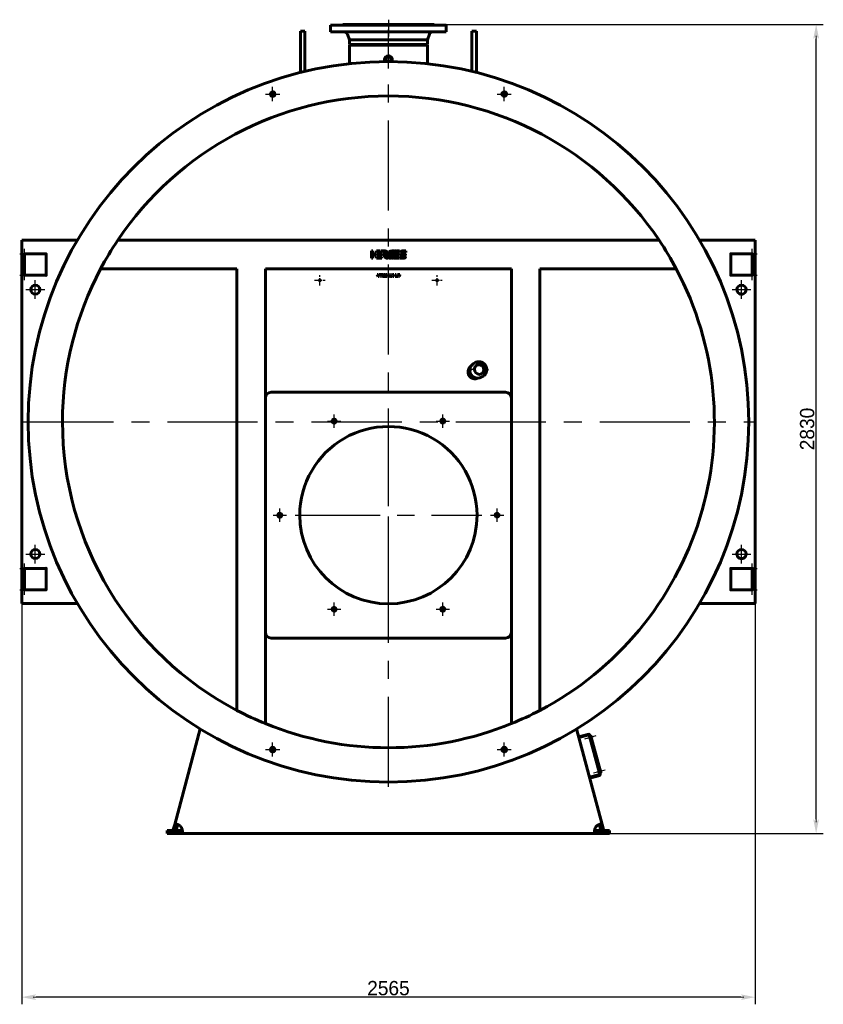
# Model space of a CAD drawing. Header units: millimetres. Extents: x 0 to 5540, y -201 to 841.
# Tile 4 of 6: x 2906 to 3187, y -201 to 143. Entities that reach past the tile are written whole.
import ezdxf

# ---------------------------------------------------------------- set-up
doc = ezdxf.new("R2010")
doc.units = ezdxf.units.MM
for name, pattern in [('CENTER_per1_scale0.019685', [1, 0.625, -0.125, 0.125, -0.125]), ('CENTER_per1_scale0.029528', [1.5, 0.9375, -0.1875, 0.1875, -0.1875]), ('CENTER_per1_scale0.059055', [3, 1.875, -0.375, 0.375, -0.375]), ('CENTER_per1_scale0.163386', [8.3, 5.1875, -1.0375, 1.0375, -1.0375]), ('CENTER_per1_scale0.272441', [13.84, 8.65, -1.73, 1.73, -1.73]), ('CENTER_per1_scale0.314961', [16, 10, -2, 2, -2]), ('CENTER_per1_scale0.452756', [23, 14.375, -2.875, 2.875, -2.875]), ('CENTER_per1_scale0.629921', [32, 20, -4, 4, -4]), ('CENTER_per32_scale0.992126', [50.4, 31.5, -6.3, 6.3, -6.3]), ('CENTER_per3_scale0.677632', [34.423709, 21.514818, -4.302964, 4.302964, -4.302964]), ('CENTER_perd_scale0.938825', [47.692308, 29.807692, -5.961538, 5.961538, -5.961538])]:
    doc.linetypes.add(name, pattern=pattern)
doc.styles.add('TextStyle_1', font='T-FLEX Type A.TTF', dxfattribs={"height": 5})
doc.dimstyles.new('DIM_ST_1', dxfattribs={"dimtxt": 5, "dimasz": 5, "dimexe": 2.5, "dimexo": 0, "dimtad": 1, "dimlfac": 10, "dimrnd": 0.01, "dimdsep": 46, "dimtxsty": 'TextStyle_1', "dimblk": 'Arrow_3_C7_Status', "dimcen": 0.09, "dimclrd": 7, "dimclre": 7, "dimclrt": 7, "dimazin": 0, "dimtfac": 1, "dimtdec": 0, "dimtmove": 0, "dimatfit": 0, "dimldrblk": 'NONE', "dimfxl": 1, "dimtvp": 1, "dimtolj": 1, "dimarcsym": 0})

# ---------------------------------------------------------------- blocks, each defined once
blk = doc.blocks.new('Arrow_3_C7_Status')
at = {"color": 7, "linetype": 'Continuous', "lineweight": 0}
blk.add_line((-1, 0), (-0.8, 0), dxfattribs=at)
at = {"color": 7}
blk.add_solid([(-1, -0.2), (0, 0), (-0.8, 0), (-1, 0.2)], dxfattribs=at)
blk = doc.blocks.new('*D9')
at = {"color": 7, "lineweight": -2}
for p, q in [((-128.25, -58.6), (-128.25, -201.25)), ((128.25, -58.6), (128.25, -201.25)), ((123.25, -198.75), (-123.25, -198.75))]:
    blk.add_line(p, q, dxfattribs=at)
at = {"layer": 'Defpoints', "color": 0}
for p in [(-128.25, -58.6), (128.25, -58.6), (-128.25, -198.75)]:
    blk.add_point(p, dxfattribs=at)
at = {"color": 7, "lineweight": -2, "xscale": 5, "yscale": 5, "zscale": 5}
for p, rotation in [((-128.25, -198.75), 180), ((128.25, -198.75), 360)]:
    blk.add_blockref('Arrow_3_C7_Status', p, dxfattribs=dict(at, rotation=rotation))
at = {"color": 7, "insert": (0, -195.62), "char_height": 5, "attachment_point": 5, "style": 'TextStyle_1'}
blk.add_mtext('\\A1;2565{\\H0.5x;\\S^ ;}', dxfattribs=at)
blk = doc.blocks.new('_None')
blk = doc.blocks.new('*D10')
at = {"color": 7, "lineweight": -2}
for p, q in [((15.45, 141.5), (152.1, 141.5)), ((149.6, -136.5), (149.6, 136.5)), ((72.33, -141.5), (152.1, -141.5))]:
    blk.add_line(p, q, dxfattribs=at)
at = {"layer": 'Defpoints', "color": 0}
for p in [(15.45, 141.5), (149.6, 141.5), (72.33, -141.5)]:
    blk.add_point(p, dxfattribs=at)
at = {"color": 7, "lineweight": -2, "xscale": 5, "yscale": 5, "zscale": 5}
for p, rotation in [((149.6, 141.5), 90), ((149.6, -141.5), 270)]:
    blk.add_blockref('Arrow_3_C7_Status', p, dxfattribs=dict(at, rotation=rotation))
at = {"color": 7, "insert": (146.47, 0), "char_height": 5, "attachment_point": 5, "rotation": 90, "style": 'TextStyle_1'}
blk.add_mtext('\\A1;2830{\\H0.5x;\\S^ ;}', dxfattribs=at)
blk = doc.blocks.new('Проекция_2')
at = {"color": 7, "linetype": 'Continuous', "lineweight": 60}
for p, q in [((-16, 141.5), (0, 141.5)), ((-16, 141.5), (-16, 141.35)), ((0, 141.5), (15.4548, 141.5)), ((15.4548, 141.5), (16, 141.5)), ((16, 141.35), (16, 141.5)), ((-30.8, 133.5575), (-30.8, 139.1969)), ((-29.2, 139.1969), (-30.8, 139.1969)), ((-29.2, 133.5575), (-29.2, 139.1969)), ((0, 141.2), (-20.25, 141.2)), ((-20.25, 141.2), (-20.25, 138.9)), ((0, 138.9), (-20.25, 138.9)), ((-14.3237, 138.0856), (-13.65, 136.1)), ((19.56, 141.2), (0, 141.2)), ((19.56, 138.9), (0, 138.9)), ((13.65, 136.1), (14.3237, 138.0856)), ((20.25, 141.2), (19.56, 141.2)), ((20.25, 138.9), (19.56, 138.9)), ((20.25, 138.9), (20.25, 141.2)), ((29.2, 133.5575), (29.2, 139.1969)), ((30.8, 139.1969), (29.2, 139.1969)), ((30.8, 133.5575), (30.8, 139.1969)), ((-13.65, 136.1), (-13.65, 134.5)), ((-13.65, 136.1), (0, 136.1)), ((-13.65, 134.5), (0, 134.5)), ((-5.715, 134.5), (-5.715, 134.2)), ((0, 136.1), (13.1849, 136.1)), ((0, 134.5), (13.1849, 134.5)), ((5.715, 134.2), (5.715, 134.5)), ((13.1849, 136.1), (13.65, 136.1)), ((13.1849, 134.5), (13.65, 134.5)), ((13.65, 134.5), (13.65, 136.1)), ((-30.8, 133.5575), (-30.8, 124.6776)), ((-29.2, 133.5575), (-29.2, 125.0698)), ((13.65, 134.2), (-13.65, 134.2)), ((-13.65, 127.7584), (-13.65, 134.2)), ((13.65, 127.7585), (13.65, 134.2)), ((29.2, 133.5575), (29.2, 125.0698)), ((30.8, 133.5575), (30.8, 124.6776)), ((-1.345, 129.3645), (-1.345, 128.4928)), ((1.345, 128.4928), (1.345, 129.3645)), ((-128.25, 66), (-108.829, 66)), ((-128.25, 66), (-128.25, 63.6)), ((94.6771, 66), (-94.6771, 66)), ((108.829, 66), (128.25, 66)), ((128.25, 63.6), (128.25, 66)), ((-128.25, 63.6), (-128.25, -58.6)), ((-95.471, 64.8), (-95.4856, 64.8)), ((-95.471, 64.8223), (-95.471, 64.8)), ((-5.9456, 62.2715), (-5.4449, 62.2698)), ((-5.9456, 59.7712), (-5.9456, 62.2715)), ((-5.4449, 62.2698), (-5.4449, 61.2717)), ((-4.1469, 61.7719), (-4.1469, 62.2712)), ((-4.1469, 62.2712), (-2.8357, 62.2712)), ((-2.8357, 62.2712), (-2.4203, 61.7805)), ((-2.4849, 62.2712), (-1.2264, 62.2712)), ((-2.0726, 61.7841), (-2.4849, 62.2712)), ((1.2615, 62.2669), (1.8248, 62.2669)), ((2.9798, 62.2668), (3.9268, 62.2668)), ((3.9268, 62.2668), (3.9268, 61.7661)), ((4.7941, 62.2662), (6.0544, 62.2662)), ((6.0544, 62.2662), (6.0544, 61.7661)), ((95.471, 64.8223), (95.471, 64.8)), ((95.471, 64.8), (95.4856, 64.8)), ((128.25, -58.6), (128.25, 63.6)), ((-127.25, 61.25), (-119.75, 61.25)), ((-127.25, 53.75), (-127.25, 61.25)), ((-119.75, 61.25), (-119.75, 53.75)), ((-5.4449, 59.7712), (-5.9456, 59.7712)), ((-5.4449, 61.2717), (-4.4572, 61.2717)), ((-4.4572, 60.7717), (-5.4449, 60.7717)), ((-5.4449, 60.7717), (-5.4449, 59.7712)), ((-4.4572, 61.2717), (-4.4572, 60.7717)), ((-2.4203, 61.7805), (-4.1469, 61.7719)), ((-4.1469, 61.271), (-2.2624, 61.271)), ((-4.1469, 60.7717), (-4.1469, 61.271)), ((-2.2637, 60.7717), (-4.1469, 60.7717)), ((-4.1469, 59.7715), (-4.1469, 60.2708)), ((-4.1469, 60.2708), (-2.2624, 60.2708)), ((-2.2637, 59.7715), (-4.1469, 59.7715)), ((-2.2624, 61.271), (-2.2637, 60.7717)), ((-2.2624, 60.2708), (-2.2637, 59.7715)), ((-1.1296, 61.7841), (-2.0726, 61.7841)), ((-1.1296, 61.7836), (-1.1296, 61.7841)), ((-0.6946, 60.6161), (-1.0299, 61.0122)), ((3.9255, 59.7675), (2.0423, 59.7675)), ((2.2149, 60.2682), (3.9268, 60.2682)), ((2.4051, 60.763), (2.5942, 61.2637)), ((3.9255, 60.763), (2.4051, 60.763)), ((2.5942, 61.2637), (3.9268, 61.2637)), ((3.9268, 61.7661), (2.7844, 61.7661)), ((3.9268, 61.2637), (3.9255, 60.763)), ((3.9268, 60.2682), (3.9255, 59.7675)), ((4.1616, 59.7675), (4.1616, 60.2682)), ((4.1616, 60.2682), (6.0326, 60.2682)), ((5.4219, 59.7675), (4.1616, 59.7675)), ((4.1824, 61.271), (4.8402, 61.271)), ((6.0544, 61.7661), (4.1835, 61.7661)), ((5.3591, 60.7635), (4.7941, 60.7635)), ((4.8402, 61.271), (4.8569, 61.2701)), ((4.8569, 61.2701), (5.4219, 61.2701)), ((5.3698, 60.7629), (5.3591, 60.7635)), ((6.0336, 60.7629), (5.3698, 60.7629)), ((119.75, 53.75), (119.75, 61.25)), ((119.75, 61.25), (127.25, 61.25)), ((127.25, 61.25), (127.25, 53.75)), ((-53, 56), (-100.6665, 56)), ((-53, -98.4307), (-53, 56)), ((-43, -103.0794), (-43, 56)), ((43, 56), (-43, 56)), ((43, -103.0794), (43, 56)), ((53, -98.4307), (53, 56)), ((100.6665, 56), (53, 56)), ((-119.75, 53.75), (-127.25, 53.75)), ((-3.9205, 53.9859), (-3.6798, 53.9859)), ((-3.6302, 53.2967), (-3.9205, 53.9859)), ((-3.6798, 53.9859), (-3.5444, 53.6501)), ((-3.3802, 53.2967), (-3.6302, 53.2967)), ((-3.5444, 53.6501), (-3.5253, 53.5995)), ((-3.5253, 53.5995), (-3.5021, 53.5323)), ((-3.5021, 53.5323), (-3.484, 53.5876)), ((-3.484, 53.5876), (-3.4618, 53.6491)), ((-3.4618, 53.6491), (-3.3275, 53.9859)), ((-3.0867, 53.9859), (-3.3802, 53.2967)), ((-3.3275, 53.9859), (-3.0867, 53.9859)), ((-2.9793, 53.2967), (-2.9793, 53.9859)), ((-2.9793, 53.9859), (-2.7572, 53.9859)), ((-2.7572, 53.2967), (-2.9793, 53.2967)), ((-2.7572, 53.9859), (-2.7572, 53.2967)), ((-2.6311, 53.9859), (-1.9223, 53.9859)), ((-2.6311, 53.8051), (-2.6311, 53.9859)), ((-2.3904, 53.8051), (-2.6311, 53.8051)), ((-2.3904, 53.2967), (-2.3904, 53.8051)), ((-2.161, 53.2967), (-2.3904, 53.2967)), ((-2.161, 53.8051), (-2.161, 53.2967)), ((-1.9223, 53.8051), (-2.161, 53.8051)), ((-1.9223, 53.9859), (-1.9223, 53.8051)), ((-0.8995, 53.2967), (-0.8995, 53.9859)), ((-0.8995, 53.9859), (-0.5916, 53.9859)), ((-0.6877, 53.2967), (-0.8995, 53.2967)), ((-0.6939, 53.7462), (-0.6887, 53.646)), ((-0.6681, 53.6501), (-0.6939, 53.7462)), ((-0.6887, 53.646), (-0.6877, 53.2967)), ((-0.5513, 53.2967), (-0.6681, 53.6501)), ((-0.5916, 53.9859), (-0.4852, 53.6532)), ((-0.386, 53.2967), (-0.5513, 53.2967)), ((-0.45, 53.6522), (-0.3478, 53.9859)), ((-0.2723, 53.6501), (-0.386, 53.2967)), ((-0.3478, 53.9859), (-0.0378, 53.9859)), ((-0.2444, 53.7483), (-0.2723, 53.6501)), ((-0.2506, 53.647), (-0.2444, 53.7483)), ((-0.2506, 53.2967), (-0.2506, 53.647)), ((-0.0378, 53.2967), (-0.2506, 53.2967)), ((-0.0378, 53.9859), (-0.0378, 53.2967)), ((0.0634, 53.2968), (0.3899, 53.9859)), ((0.3124, 53.2968), (0.0634, 53.2968)), ((0.3672, 53.4228), (0.3124, 53.2968)), ((0.6823, 53.4228), (0.3672, 53.4228)), ((0.3899, 53.9859), (0.6658, 53.9859)), ((0.4344, 53.5809), (0.5253, 53.8051)), ((0.6162, 53.5809), (0.4344, 53.5809)), ((0.5253, 53.8051), (0.6162, 53.5809)), ((0.6658, 53.9859), (0.9923, 53.2968)), ((0.7412, 53.2968), (0.6823, 53.4228)), ((0.9923, 53.2968), (0.7412, 53.2968)), ((1.0233, 53.2967), (1.3022, 53.6584)), ((1.3001, 53.2967), (1.0233, 53.2967)), ((1.3022, 53.6584), (1.0574, 53.9859)), ((1.0574, 53.9859), (1.3374, 53.9859)), ((1.4582, 53.5168), (1.3001, 53.2967)), ((1.3374, 53.9859), (1.4582, 53.7968)), ((1.4582, 53.7968), (1.5874, 53.9859)), ((1.6225, 53.2967), (1.4582, 53.5168)), ((1.5874, 53.9859), (1.8653, 53.9859)), ((1.8653, 53.9859), (1.6132, 53.6584)), ((1.6132, 53.6584), (1.8922, 53.2967)), ((1.8922, 53.2967), (1.6225, 53.2967)), ((2.3499, 53.2967), (2.3499, 53.9859)), ((2.3499, 53.9859), (2.572, 53.9859)), ((2.8944, 53.2967), (2.3499, 53.2967)), ((2.572, 53.9859), (2.572, 53.4672)), ((2.572, 53.4672), (2.8944, 53.4672)), ((2.8944, 53.4672), (2.8944, 53.2967)), ((3.0948, 53.2967), (2.9274, 53.9859)), ((2.9274, 53.9859), (3.1661, 53.9859)), ((3.3624, 53.2967), (3.0948, 53.2967)), ((3.1661, 53.9859), (3.227, 53.6584)), ((3.227, 53.6584), (3.2384, 53.5922)), ((3.2384, 53.5922), (3.2467, 53.5333)), ((3.2467, 53.5333), (3.2549, 53.5829)), ((3.2549, 53.5829), (3.2653, 53.6356)), ((3.2653, 53.6356), (3.349, 53.9859)), ((3.349, 53.9859), (3.601, 53.9859)), ((3.443, 53.6046), (3.3624, 53.2967)), ((3.4709, 53.7576), (3.4611, 53.6806)), ((3.4827, 53.6811), (3.4709, 53.7576)), ((3.5794, 53.2967), (3.5008, 53.6067)), ((3.8449, 53.2967), (3.5794, 53.2967)), ((3.601, 53.9859), (3.6434, 53.7906)), ((3.6951, 53.5364), (3.7075, 53.6222)), ((3.7075, 53.6222), (3.7746, 53.9859)), ((3.7746, 53.9859), (4.0112, 53.9859)), ((4.0112, 53.9859), (3.8449, 53.2967)), ((127.25, 53.75), (119.75, 53.75)), ((-104.09, 49), (-104.0853, 49)), ((-104.0853, 49), (-104.0853, 49.0106)), ((104.0853, 49), (104.0853, 49.0106)), ((104.09, 49), (104.0853, 49)), ((28.8844, 20.9679), (28.35, 20.6593)), ((28.9721, 20.9753), (28.9089, 20.9746)), ((29.0065, 20.9325), (29.0071, 20.817)), ((29.0071, 20.817), (29.0125, 20.7014)), ((29.0395, 20.9364), (29.0401, 20.8219)), ((29.0401, 20.8219), (29.0454, 20.7074)), ((30.3374, 23.1908), (29.7771, 22.8672)), ((34.4062, 20.9134), (34.4116, 20.7979)), ((34.4585, 20.955), (34.4099, 20.956)), ((28.434, 20.3282), (28.3855, 20.3254)), ((28.9199, 20.634), (28.975, 20.6406)), ((32.5271, 18.1041), (33.0874, 18.4276)), ((34.3948, 20.5664), (34.4887, 20.6206)), ((34.462, 20.6144), (34.4198, 20.6213)), ((-41, 12.85), (41, 12.85)), ((-104.09, -44), (-104.0853, -44)), ((-104.0853, -44), (-104.0853, -44.0106)), ((104.09, -44), (104.0853, -44)), ((104.0853, -44), (104.0853, -44.0106)), ((-127.25, -48.75), (-119.75, -48.75)), ((-127.25, -56.25), (-127.25, -48.75)), ((-119.75, -48.75), (-119.75, -56.25)), ((119.75, -48.75), (127.25, -48.75)), ((119.75, -56.25), (119.75, -48.75)), ((127.25, -48.75), (127.25, -56.25)), ((-119.75, -56.25), (-127.25, -56.25)), ((127.25, -56.25), (119.75, -56.25)), ((-128.25, -58.6), (-128.25, -61)), ((-108.829, -61), (-128.25, -61)), ((-95.471, -59.8), (-95.4856, -59.8)), ((-95.471, -59.8223), (-95.471, -59.8)), ((95.471, -59.8223), (95.471, -59.8)), ((95.471, -59.8), (95.4856, -59.8)), ((128.25, -61), (108.829, -61)), ((128.25, -61), (128.25, -58.6)), ((41, -73.15), (-41, -73.15)), ((-74.7626, -138.3355), (-65.8155, -104.9445)), ((65.8155, -104.9445), (74.7626, -138.3355)), ((69.6316, -106.8227), (66.5407, -107.6509)), ((69.7093, -107.1124), (66.6183, -107.9407)), ((70.4096, -107.7944), (70.1199, -107.8721)), ((70.1199, -107.8721), (70.2027, -108.1812)), ((70.4925, -108.1035), (70.2027, -108.1812)), ((73.7898, -120.4094), (70.3216, -107.466)), ((70.6373, -107.4849), (70.6114, -107.3884)), ((70.6373, -107.4849), (70.8305, -107.4332)), ((74.2469, -120.1834), (70.8305, -107.4332)), ((70.8789, -107.4979), (70.8499, -107.5056)), ((70.9524, -107.5403), (71.0895, -108.0522)), ((71.0471, -108.1257), (71.0181, -108.1335)), ((73.619, -119.7719), (73.3292, -119.8495)), ((73.3292, -119.8495), (73.412, -120.1586)), ((73.7018, -120.081), (73.412, -120.1586)), ((74.2469, -120.1834), (74.0537, -120.2352)), ((74.0796, -120.3318), (74.0537, -120.2352)), ((74.0882, -119.4753), (74.0592, -119.4831)), ((74.1617, -119.5178), (74.2989, -120.0297)), ((74.2565, -120.1032), (74.2275, -120.111)), ((70.3453, -121.85), (73.4363, -121.0218)), ((70.4229, -122.1398), (73.5139, -121.3116)), ((-77.3426, -140.5), (-74.2073, -140.5)), ((-77.3426, -141.5), (-77.3426, -140.5)), ((-75.2473, -140.1446), (-74.7626, -138.3355)), ((-74.2814, -140.4034), (-75.2473, -140.1446)), ((-73.7966, -138.5943), (-74.7626, -138.3355)), ((-74.2814, -140.4034), (-73.7966, -138.5943)), ((-74.2073, -140.5), (-72.3344, -140.5)), ((-74.2073, -140.5), (-74.2073, -141.5)), ((-72.3344, -140.5), (-72.3344, -141.5)), ((72.3344, -140.5), (74.2073, -140.5)), ((72.3344, -140.5), (72.3344, -141.5)), ((73.7966, -138.5943), (74.7626, -138.3355)), ((73.7966, -138.5943), (74.2814, -140.4034)), ((77.3425, -140.5), (74.2073, -140.5)), ((74.2073, -140.5), (74.2073, -141.5)), ((74.2814, -140.4034), (75.2473, -140.1446)), ((74.7626, -138.3355), (75.2473, -140.1446)), ((77.3425, -140.5), (77.3425, -141.5)), ((-77.3426, -141.5), (-74.2073, -141.5)), ((-74.2073, -141.5), (-72.3344, -141.5)), ((72.3344, -141.5), (-72.3344, -141.5)), ((72.3344, -141.5), (74.2073, -141.5)), ((77.3425, -141.5), (74.2073, -141.5))]:
    blk.add_line(p, q, dxfattribs=at)
at = {"color": 7, "linetype": 'CENTER_per1_scale0.029528', "lineweight": 25}
blk.add_line((0, 143.1667), (0, 139.6833), dxfattribs=at)
at = {"color": 7, "linetype": 'CENTER_per1_scale0.452756', "lineweight": 25}
blk.add_line((0, 142.8667), (0, 137.2333), dxfattribs=at)
at = {"color": 7, "linetype": 'CENTER_per3_scale0.677632', "lineweight": 25}
blk.add_line((0, 126.0918), (0, 139.7522), dxfattribs=at)
at = {"color": 7, "linetype": 'CENTER_per32_scale0.992126', "lineweight": 25}
for p, q in [((0, -125.1667), (0, 130.1667)), ((-127.6667, 2.5), (127.6667, 2.5))]:
    blk.add_line(p, q, dxfattribs=at)
at = {"color": 7, "linetype": 'CENTER_per1_scale0.314961', "lineweight": 25}
for p, q in [((-42.9667, 117.1574), (-38.0333, 117.1574)), ((-40.5, 114.6907), (-40.5, 119.624)), ((38.0333, 117.1574), (42.9667, 117.1574)), ((40.5, 114.6907), (40.5, 119.624)), ((-40.5, -114.624), (-40.5, -109.6907)), ((40.5, -114.624), (40.5, -109.6907)), ((-42.9667, -112.1574), (-38.0333, -112.1574)), ((38.0333, -112.1574), (42.9667, -112.1574))]:
    blk.add_line(p, q, dxfattribs=at)
at = {"color": 7, "linetype": 'CENTER_per1_scale0.019685', "lineweight": 25}
for p, q in [((-127.25, 59.5333), (-127.25, 62.9667)), ((127.25, 59.5333), (127.25, 62.9667)), ((-128.9667, 61.25), (-125.5333, 61.25)), ((125.5333, 61.25), (128.9667, 61.25)), ((-127.25, 52.0333), (-127.25, 55.4667)), ((127.25, 52.0333), (127.25, 55.4667)), ((-128.9667, 53.75), (-125.5333, 53.75)), ((125.5333, 53.75), (128.9667, 53.75)), ((-127.25, -50.4667), (-127.25, -47.0333)), ((127.25, -50.4667), (127.25, -47.0333)), ((-128.9667, -48.75), (-125.5333, -48.75)), ((125.5333, -48.75), (128.9667, -48.75)), ((-127.25, -57.9667), (-127.25, -54.5333)), ((127.25, -57.9667), (127.25, -54.5333)), ((-128.9667, -56.25), (-125.5333, -56.25)), ((125.5333, -56.25), (128.9667, -56.25))]:
    blk.add_line(p, q, dxfattribs=at)
at = {"color": 7, "linetype": 'CENTER_per1_scale0.629921', "lineweight": 25}
for p, q in [((-123.5, 45.4833), (-123.5, 52.0167)), ((123.5, 45.4833), (123.5, 52.0167)), ((-126.7667, 48.75), (-120.2333, 48.75)), ((120.2333, 48.75), (126.7667, 48.75)), ((-123.5, -47.0167), (-123.5, -40.4833)), ((123.5, -47.0167), (123.5, -40.4833)), ((-126.7667, -43.75), (-120.2333, -43.75)), ((120.2333, -43.75), (126.7667, -43.75))]:
    blk.add_line(p, q, dxfattribs=at)
at = {"color": 7, "linetype": 'CENTER_per1_scale0.059055', "lineweight": 25}
for p, q in [((-25.8167, 52), (-22.1833, 52)), ((-24, 50.1833), (-24, 53.8167)), ((15.1833, 52), (18.8167, 52)), ((17, 50.1833), (17, 53.8167))]:
    blk.add_line(p, q, dxfattribs=at)
at = {"color": 7, "linetype": 'CENTER_per1_scale0.272441', "lineweight": 25}
for p, q in [((-19, 0.4003), (-19, 5.1176)), ((19, 0.4003), (19, 5.1176)), ((-21.3587, 2.759), (-16.6413, 2.759)), ((16.6413, 2.759), (21.3587, 2.759)), ((-40.3587, -30.15), (-35.6413, -30.15)), ((-38, -32.5087), (-38, -27.7913)), ((35.6413, -30.15), (40.3587, -30.15)), ((38, -32.5087), (38, -27.7913)), ((-19, -65.4176), (-19, -60.7003)), ((19, -65.4176), (19, -60.7003)), ((-21.3587, -63.059), (-16.6413, -63.059)), ((16.6413, -63.059), (21.3587, -63.059))]:
    blk.add_line(p, q, dxfattribs=at)
at = {"color": 7, "linetype": 'CENTER_perd_scale0.938825', "lineweight": 25}
for p, q in [((0, -62.8167), (0, 2.5167)), ((-32.6667, -30.15), (32.6667, -30.15))]:
    blk.add_line(p, q, dxfattribs=at)
at = {"color": 7, "linetype": 'CENTER_per1_scale0.163386', "lineweight": 25}
for p, q in [((72.5729, -107.3804), (68.5514, -108.458)), ((75.7822, -119.3579), (71.7607, -120.4355))]:
    blk.add_line(p, q, dxfattribs=at)
at = {"color": 7, "lineweight": 60, "flags": 128}
for points in [[(-1.2264, 62.2712), (-1.1491, 62.2695), (-1.0753, 62.2644), (-1.0048, 62.256), (-0.9376, 62.2444), (-0.8738, 62.2297), (-0.8134, 62.2122), (-0.7562, 62.1917), (-0.7024, 62.1686), (-0.6357, 62.1337), (-0.5748, 62.0944), (-0.5197, 62.051), (-0.4703, 62.0037), (-0.4267, 61.9528), (-0.3887, 61.8986), (-0.3564, 61.8413), (-0.3298, 61.7813), (-0.3087, 61.7187), (-0.2931, 61.6538), (-0.2831, 61.5868), (-0.2786, 61.5182), (-0.2795, 61.448), (-0.2859, 61.3767), (-0.2976, 61.3043), (-0.3148, 61.2313), (-0.3372, 61.1578), (-0.3649, 61.0842)], [(0.1591, 61.6862), (0.1981, 61.7679), (0.2418, 61.8436), (0.2901, 61.9133), (0.3432, 61.977), (0.4009, 62.0346), (0.4633, 62.0861), (0.5303, 62.1314), (0.6019, 62.1706), (0.6782, 62.2036), (0.7589, 62.2303), (0.8443, 62.2508), (0.9342, 62.265)], [(0.9342, 62.265), (0.963, 62.2674), (0.985, 62.2666), (1.0007, 62.2624), (1.0063, 62.2589), (1.0105, 62.2544), (1.0133, 62.2489), (1.0148, 62.2424), (1.0142, 62.2259), (1.009, 62.2048), (0.9998, 62.1787)], [(1.1997, 62.2314), (1.2041, 62.2415), (1.2098, 62.2495), (1.2168, 62.2557), (1.2247, 62.2603), (1.2425, 62.2656), (1.2615, 62.2669)], [(1.8248, 62.2669), (1.8404, 62.2659), (1.8518, 62.263), (1.8593, 62.2582), (1.8618, 62.2552), (1.8635, 62.2517), (1.8648, 62.2435), (1.8637, 62.2338), (1.8605, 62.2225), (1.8558, 62.2098)], [(2.0417, 62.2269), (2.0461, 62.2372), (2.0521, 62.2457), (2.0592, 62.2525), (2.0674, 62.2579), (2.0857, 62.2646), (2.1049, 62.2669)], [(2.6651, 62.2669), (2.6808, 62.2659), (2.6924, 62.2625), (2.7002, 62.2571), (2.7028, 62.2536), (2.7047, 62.2497), (2.7063, 62.2406), (2.7054, 62.2301), (2.6978, 62.2054)], [(4.1835, 61.7661), (4.1972, 61.8264), (4.2141, 61.8829), (4.2343, 61.9355), (4.2578, 61.9843), (4.2846, 62.0292), (4.3147, 62.0702), (4.348, 62.1074), (4.3845, 62.1407), (4.4244, 62.17), (4.4675, 62.1955), (4.5138, 62.2171), (4.5634, 62.2347), (4.6162, 62.2485), (4.6723, 62.2583), (4.7316, 62.2642), (4.7941, 62.2662)], [(-1.746, 60.8685), (-1.7583, 60.8802), (-1.7685, 60.8936), (-1.774, 60.9086), (-1.7743, 60.9168), (-1.7723, 60.9255)], [(-1.7723, 60.9255), (-1.7673, 60.9356), (-1.7607, 60.9421), (-1.753, 60.9458), (-1.7443, 60.9474), (-1.7257, 60.9467), (-1.7075, 60.9455)], [(-1.2217, 60.9464), (-1.1973, 60.9479), (-1.1745, 60.9465), (-1.1534, 60.942), (-1.1339, 60.9345), (-1.1159, 60.9237), (-1.0996, 60.9094), (-1.0847, 60.8915), (-1.0713, 60.87)], [(-1.0299, 61.0122), (-1.0091, 61.0384), (-0.9855, 61.0693), (-0.9599, 61.1039), (-0.9333, 61.1415), (-0.9066, 61.1811), (-0.8809, 61.2221), (-0.8593, 61.2594), (-0.84, 61.2964), (-0.8235, 61.3326), (-0.8107, 61.3674), (-0.8021, 61.4001), (-0.7988, 61.4253), (-0.7993, 61.4484)], [(-0.7096, 59.7721), (-0.7354, 59.7721), (-0.7586, 59.7747), (-0.7795, 59.7798), (-0.8075, 59.7917), (-0.8322, 59.8082), (-0.8549, 59.8286), (-0.8766, 59.8526), (-0.8984, 59.8794), (-0.9215, 59.9086)], [(-0.0292, 59.8187), (-0.0475, 59.8401), (-0.0699, 59.8655), (-0.0955, 59.8942), (-0.1237, 59.9256), (-0.1536, 59.9591), (-0.1845, 59.9941), (-0.2156, 60.0299), (-0.2462, 60.0659), (-0.2755, 60.1015), (-0.3028, 60.136), (-0.3272, 60.1689), (-0.348, 60.1996), (-0.3645, 60.2273), (-0.3759, 60.2514), (-0.3795, 60.262), (-0.3815, 60.2715), (-0.3818, 60.2797), (-0.3804, 60.2867)], [(0.0997, 59.8496), (0.0866, 59.8212), (0.073, 59.7994), (0.0589, 59.7845), (0.0439, 59.7765), (0.036, 59.7753), (0.0278, 59.7758), (0.0105, 59.7825), (-0.002, 59.7911), (-0.0152, 59.8032), (-0.0292, 59.8187)], [(0.3551, 59.7724), (0.3329, 59.7732), (0.3155, 59.7764), (0.3029, 59.7822), (0.2982, 59.786), (0.2946, 59.7906), (0.2905, 59.8018), (0.2903, 59.8159), (0.2938, 59.8331), (0.3007, 59.8535)], [(0.9609, 59.8958), (0.9472, 59.866), (0.9326, 59.8408), (0.9171, 59.82), (0.9005, 59.8033), (0.883, 59.7906), (0.8644, 59.7816), (0.8448, 59.776), (0.824, 59.7736)], [(1.197, 59.7679), (1.1748, 59.7693), (1.1575, 59.7728), (1.1449, 59.7786), (1.1402, 59.7824), (1.1366, 59.7869), (1.1341, 59.792), (1.1325, 59.7979), (1.1324, 59.8117), (1.1358, 59.8287), (1.1428, 59.849)], [(1.8029, 59.8913), (1.7892, 59.8615), (1.7746, 59.8363), (1.7591, 59.8155), (1.7426, 59.7989), (1.725, 59.7861), (1.7064, 59.7771), (1.6868, 59.7715), (1.666, 59.7691)], [(4.7941, 60.7635), (4.7312, 60.7655), (4.6715, 60.7715), (4.6151, 60.7815), (4.562, 60.7954), (4.5121, 60.8134), (4.4656, 60.8353), (4.4224, 60.8611), (4.3824, 60.8909), (4.3458, 60.9247), (4.3125, 60.9624), (4.2825, 61.004), (4.2558, 61.0496), (4.2325, 61.0991), (4.2124, 61.1525), (4.1957, 61.2098), (4.1824, 61.271)], [(5.4219, 61.2701), (5.4848, 61.2681), (5.5445, 61.2622), (5.6009, 61.2522), (5.654, 61.2382), (5.7038, 61.2203), (5.7503, 61.1984), (5.7936, 61.1726), (5.8335, 61.1428), (5.8701, 61.109), (5.9034, 61.0714), (5.9334, 61.0297), (5.9601, 60.9842), (5.9835, 60.9348), (6.0035, 60.8814), (6.0202, 60.8241), (6.0336, 60.7629)], [(6.0326, 60.2682), (6.019, 60.2078), (6.0021, 60.1513), (5.9819, 60.0986), (5.9584, 60.0497), (5.9316, 60.0048), (5.9016, 59.9637), (5.8682, 59.9265), (5.8317, 59.8932), (5.7918, 59.8638), (5.7487, 59.8383), (5.7024, 59.8167), (5.6527, 59.799), (5.5999, 59.7852), (5.5438, 59.7754), (5.4845, 59.7695), (5.4219, 59.7675)], [(-1.848, 53.6491), (-1.8467, 53.6958), (-1.843, 53.7385), (-1.8369, 53.777), (-1.8283, 53.8114), (-1.8173, 53.8417), (-1.8038, 53.8679), (-1.7878, 53.8899), (-1.7694, 53.9079)], [(-1.7483, 53.3686), (-1.7716, 53.3929), (-1.7919, 53.4204), (-1.809, 53.4509), (-1.823, 53.4844), (-1.8369, 53.5339), (-1.8452, 53.5888), (-1.848, 53.6491)], [(-1.7694, 53.9079), (-1.7307, 53.9368), (-1.693, 53.9599), (-1.6563, 53.9773), (-1.6207, 53.989)], [(-1.4419, 53.2771), (-1.5078, 53.2797), (-1.5678, 53.2873), (-1.6218, 53.3), (-1.6584, 53.3128), (-1.6917, 53.3286), (-1.7217, 53.3471), (-1.7483, 53.3686)], [(-1.6176, 53.6573), (-1.6149, 53.6988), (-1.6071, 53.7342), (-1.594, 53.7636), (-1.5757, 53.787)], [(-1.5773, 53.5039), (-1.5867, 53.5164), (-1.5949, 53.5307), (-1.6018, 53.547), (-1.6075, 53.5652), (-1.6131, 53.5925), (-1.6164, 53.6232), (-1.6176, 53.6573)], [(-1.4419, 53.4579), (-1.4721, 53.4592), (-1.4992, 53.463), (-1.5233, 53.4694), (-1.5393, 53.4759), (-1.5537, 53.4838), (-1.5663, 53.4931), (-1.5773, 53.5039)], [(-1.5757, 53.787), (-1.5645, 53.7965), (-1.5517, 53.8048), (-1.5373, 53.8119), (-1.5213, 53.8176), (-1.4976, 53.8233), (-1.4712, 53.8267), (-1.4419, 53.8278)], [(-1.4419, 53.8278), (-1.3995, 53.8252), (-1.3633, 53.8176), (-1.3331, 53.8048), (-1.3091, 53.787)], [(-1.3086, 53.5044), (-1.3198, 53.4935), (-1.3325, 53.4841), (-1.3467, 53.4761), (-1.3626, 53.4696), (-1.3862, 53.4631), (-1.4127, 53.4592), (-1.4419, 53.4579)], [(-1.1366, 53.3686), (-1.1632, 53.3471), (-1.1931, 53.3286), (-1.2263, 53.3128), (-1.2628, 53.3), (-1.3166, 53.2873), (-1.3763, 53.2797), (-1.4419, 53.2771)], [(-1.3091, 53.787), (-1.2908, 53.7636), (-1.2778, 53.7342), (-1.2699, 53.6988), (-1.2673, 53.6573)], [(-1.2673, 53.6573), (-1.2685, 53.6235), (-1.2719, 53.593), (-1.2776, 53.5659), (-1.2834, 53.5477), (-1.2905, 53.5314), (-1.2989, 53.517), (-1.3086, 53.5044)], [(-1.1464, 53.9332), (-1.1207, 53.9093), (-1.0985, 53.8821), (-1.0797, 53.8514), (-1.0643, 53.8175), (-1.0523, 53.7802), (-1.0437, 53.7395), (-1.0386, 53.6954), (-1.0369, 53.6481)], [(-1.0369, 53.6481), (-1.0397, 53.5881), (-1.048, 53.5334), (-1.0618, 53.4842), (-1.0758, 53.4507), (-1.093, 53.4203), (-1.1132, 53.3929), (-1.1366, 53.3686)], [(28.8235, 21.9045), (28.8207, 21.9025), (28.7296, 21.8291), (28.6406, 21.7505), (28.5542, 21.6667), (28.4709, 21.578), (28.3912, 21.4845), (28.3153, 21.3862), (28.2438, 21.2836), (28.177, 21.1769), (28.1154, 21.0665), (28.0592, 20.9526), (28.0087, 20.8358), (27.9642, 20.7164), (27.926, 20.5949), (27.8942, 20.4719), (27.8688, 20.3477), (27.85, 20.223), (27.8378, 20.0981), (27.8322, 19.9737), (27.833, 19.8502), (27.84, 19.7279), (27.8532, 19.6075), (27.8723, 19.4893), (27.897, 19.3736), (27.927, 19.2609), (27.9621, 19.1513), (28.0018, 19.0453), (28.0459, 18.9429), (28.094, 18.8444), (28.1457, 18.7499), (28.2016, 18.6579), (28.2629, 18.567), (28.3295, 18.4777), (28.4015, 18.3902), (28.4789, 18.3051), (28.5615, 18.2227), (28.6493, 18.1435), (28.7422, 18.0678), (28.8399, 17.9962), (28.9421, 17.929), (29.0488, 17.8665), (29.1594, 17.8092), (29.2736, 17.7574), (29.391, 17.7112), (29.5112, 17.6711), (29.6337, 17.6372), (29.758, 17.6096), (29.8836, 17.5884), (30.01, 17.5736), (30.1367, 17.5654), (30.2632, 17.5636), (30.389, 17.568), (30.5136, 17.5787), (30.6366, 17.5952), (30.7575, 17.6175), (30.876, 17.6453), (30.9917, 17.6782), (31.1042, 17.716), (31.2134, 17.7583), (31.2168, 17.7598)], [(28.334, 20.3676), (28.3272, 20.3803), (28.317, 20.4086), (28.3086, 20.443), (28.3024, 20.4828), (28.2987, 20.5286), (28.298, 20.579), (28.3004, 20.6331), (28.3062, 20.6899), (28.3155, 20.7491), (28.328, 20.8097), (28.3436, 20.8697), (28.362, 20.9299), (28.3831, 20.989), (28.4065, 21.0467), (28.4317, 21.1025), (28.4582, 21.1554), (28.4862, 21.2062), (28.5145, 21.2533), (28.5424, 21.2958), (28.5696, 21.3339), (28.5891, 21.3587)], [(28.9011, 20.6881), (28.9037, 20.6695), (28.9058, 20.6602), (28.9084, 20.6516), (28.9112, 20.6445), (28.9143, 20.6391), (28.9199, 20.634)], [(29.0071, 20.9325), (29.0177, 20.933), (29.0272, 20.9339), (29.0346, 20.9351), (29.0395, 20.9364)], [(33.143, 18.4607), (33.1454, 18.4621), (33.2032, 18.4986), (33.26, 18.5366), (33.3158, 18.576), (33.3705, 18.617), (33.4242, 18.6593), (33.4767, 18.7031), (33.5281, 18.7483), (33.5782, 18.7948), (33.6272, 18.8426), (33.6749, 18.8918), (33.7213, 18.9422), (33.7664, 18.9938), (33.8101, 19.0466), (33.8525, 19.1006), (33.8934, 19.1557), (33.933, 19.2118), (33.971, 19.2691), (34.0076, 19.3273), (34.0427, 19.3865), (34.0762, 19.4467), (34.1082, 19.5077), (34.1387, 19.5696), (34.1675, 19.6324), (34.1947, 19.6959), (34.2203, 19.7601), (34.2443, 19.825), (34.2666, 19.8906), (34.2872, 19.9568), (34.3061, 20.0235), (34.3233, 20.0908), (34.3388, 20.1585), (34.3526, 20.2267), (34.3646, 20.2952), (34.3749, 20.3641), (34.3834, 20.4333), (34.3902, 20.5027), (34.3952, 20.5724), (34.3985, 20.6422), (34.4, 20.7121), (34.3997, 20.7821), (34.3977, 20.8521), (34.3939, 20.922), (34.3883, 20.9919), (34.381, 21.0617), (34.3719, 21.1313), (34.361, 21.2008), (34.3485, 21.2699), (34.3342, 21.3388), (34.3181, 21.4073), (34.3004, 21.4754), (34.2809, 21.543), (34.2597, 21.6102), (34.2369, 21.6769), (34.2124, 21.743), (34.1863, 21.8085), (34.1585, 21.8733), (34.1292, 21.9375), (34.0982, 22.0008), (34.0657, 22.0634), (34.0316, 22.1252), (33.996, 22.1861), (33.9588, 22.2462), (33.9202, 22.3052), (33.8802, 22.3633), (33.8387, 22.4203), (33.7958, 22.4763), (33.7516, 22.5312), (33.706, 22.585), (33.6591, 22.6376), (33.6109, 22.689), (33.5615, 22.7391), (33.5108, 22.788), (33.459, 22.8356), (33.406, 22.8819), (33.3519, 22.9267), (33.2967, 22.9702), (33.2405, 23.0123), (33.1833, 23.0529), (33.1251, 23.092), (33.066, 23.1297), (33.006, 23.1658), (32.9451, 23.2003), (32.8835, 23.2333), (32.821, 23.2647), (32.7578, 23.2944), (32.694, 23.3226), (32.6295, 23.349), (32.5644, 23.3738), (32.4987, 23.3969), (32.4326, 23.4183), (32.3659, 23.438), (32.2988, 23.456), (32.2314, 23.4722), (32.1636, 23.4867), (32.0955, 23.4994), (32.0272, 23.5103), (31.9586, 23.5195), (31.8899, 23.5269), (31.8211, 23.5324), (31.7522, 23.5362), (31.6833, 23.5382), (31.6501, 23.5386)], [(34.4098, 20.956), (34.3974, 20.9581), (34.3907, 20.9613)], [(34.4062, 20.9134), (34.3986, 20.914), (34.3943, 20.9147)], [(34.4122, 20.6823), (34.4046, 20.6837), (34.3994, 20.6851)], [(34.4099, 20.9558), (34.4097, 20.9559)], [(34.4146, 20.6463), (34.4035, 20.6427), (34.3984, 20.639)], [(-72.8307, -138.8531), (-72.9175, -138.79), (-73.0058, -138.7293), (-73.0952, -138.6712), (-73.1879, -138.6141), (-73.2811, -138.5599), (-73.3742, -138.5087), (-73.4638, -138.4621), (-73.5528, -138.4183), (-73.6406, -138.3776), (-73.7296, -138.3388), (-73.8168, -138.3034), (-73.9017, -138.2715), (-73.9783, -138.2449), (-74.0524, -138.2215), (-74.1237, -138.2013), (-74.1941, -138.1839), (-74.2611, -138.1699), (-74.3244, -138.1596), (-74.3815, -138.1531), (-74.435, -138.1499), (-74.4848, -138.1502), (-74.5319, -138.154), (-74.5749, -138.1616), (-74.6137, -138.1728), (-74.6501, -138.1888), (-74.6817, -138.209), (-74.7086, -138.2334), (-74.7314, -138.2629), (-74.7493, -138.297), (-74.7626, -138.3355)], [(-73.63, -138.3826), (-73.6449, -138.3875), (-73.6734, -138.4019), (-73.699, -138.4202), (-73.7231, -138.4438), (-73.7442, -138.4713), (-73.7628, -138.5033), (-73.7787, -138.5389), (-73.7882, -138.5658), (-73.7966, -138.5943)], [(-72.3344, -141.5), (-72.2958, -141.4975), (-72.2601, -141.4898), (-72.2271, -141.477), (-72.1959, -141.4582), (-72.1677, -141.4336), (-72.1423, -141.4034), (-72.1204, -141.3687), (-72.1012, -141.3286), (-72.0846, -141.2833), (-72.0702, -141.2312), (-72.0586, -141.1737), (-72.0497, -141.1111), (-72.0439, -141.0483), (-72.0404, -140.9814), (-72.0394, -140.9107), (-72.0408, -140.8339), (-72.0447, -140.7534), (-72.0511, -140.6696), (-72.0595, -140.5864), (-72.0704, -140.5006), (-72.0835, -140.4125), (-72.0994, -140.3199), (-72.1178, -140.2254), (-72.1387, -140.1296), (-72.1636, -140.027), (-72.1913, -139.9235), (-72.2217, -139.8197), (-72.2562, -139.7126), (-72.2937, -139.6058), (-72.3344, -139.5)], [(-72.3344, -140.5), (-72.2868, -140.498), (-72.2424, -140.4919), (-72.2007, -140.4808), (-72.1631, -140.4644), (-72.1306, -140.443), (-72.1026, -140.416), (-72.0866, -140.3945)], [(72.3344, -139.5), (72.2958, -139.6002), (72.2601, -139.7012), (72.2271, -139.8026), (72.1959, -139.9069), (72.1677, -140.011), (72.1423, -140.1142), (72.1204, -140.2128), (72.1012, -140.3101), (72.0846, -140.4054), (72.0702, -140.5014), (72.0586, -140.5948), (72.0497, -140.6851), (72.0439, -140.7659), (72.0404, -140.8436), (72.0394, -140.9177), (72.0408, -140.9902), (72.0447, -141.0585), (72.0511, -141.1223), (72.0595, -141.1792), (72.0704, -141.2317), (72.0835, -141.2797), (72.0994, -141.3242), (72.1178, -141.3638), (72.1387, -141.3983), (72.1636, -141.4293), (72.1913, -141.4546), (72.2217, -141.4743), (72.2562, -141.4887), (72.2937, -141.4972), (72.3344, -141.5)], [(72.0866, -140.3941), (72.1029, -140.4163), (72.1252, -140.4385), (72.1511, -140.4575), (72.18, -140.4727), (72.2139, -140.485), (72.2508, -140.4934), (72.2913, -140.4984), (72.3344, -140.5)], [(74.7626, -138.3355), (74.7502, -138.2989), (74.7335, -138.2663), (74.7126, -138.2378), (74.6863, -138.2126), (74.6553, -138.1917), (74.6195, -138.175), (74.5803, -138.1629), (74.5367, -138.1547), (74.4886, -138.1503), (74.4346, -138.1499), (74.376, -138.1536), (74.3132, -138.1612), (74.2511, -138.1718), (74.1856, -138.1858), (74.117, -138.2031), (74.0432, -138.2243), (73.9665, -138.2489), (73.8872, -138.2768), (73.809, -138.3065), (73.7289, -138.3392), (73.6472, -138.3746), (73.5619, -138.414), (73.4754, -138.4562), (73.3882, -138.5012), (73.2956, -138.5518), (73.2028, -138.6053), (73.1104, -138.6616), (73.0159, -138.7226), (72.9224, -138.7865), (72.8307, -138.8531)], [(73.7966, -138.5943), (73.7824, -138.5488), (73.765, -138.5076), (73.7435, -138.4702), (73.718, -138.4381), (73.6888, -138.4123), (73.6555, -138.3922), (73.6306, -138.3823)]]:
    blk.add_lwpolyline(points, dxfattribs=at)
at = {"color": 7, "linetype": 'Continuous', "lineweight": 60}
for centre, radius in [((0, 2.5), 126), ((40.5, 117.1574), 0.8), ((-24, 52), 0.15), ((17, 52), 0.15), ((-123.5, 48.75), 1.6), ((-123.5, -43.75), 1.6), ((19, -63.059), 0.692), ((-40.5, -112.1574), 0.8), ((40.5, -112.1574), 0.8)]:
    blk.add_circle(centre, radius, dxfattribs=at)
for centre, radius, start, end in [((-16.15, 141.35), 0.15, 270, 0.000008), ((16.15, 141.35), 0.15, 180, 270), ((-15.46, 137.7), 1.2, 18.74134, 90), ((15.46, 137.7), 1.2, 90, 161.25866), ((-40.5, 117.1574), 0.8, 0.000005, 202.522674), ((-40.5, 117.1574), 0.8, 202.522674, 0.000005), ((0, 2.5), 114, 33.849791, 146.150209), ((0, 2.5), 114, 146.150209, 152.011246), ((0, 2.5), 114, 27.988754, 33.849791), ((-2.4211, 3.8757), 111.233, 146.775648, 146.789385), ((-106.587, 102.4168), 114.8652, 338.248359, 339.493897), ((-183.3105, 130.627), 196.7791, 338.920678, 339.660888), ((4785.3929, -1789.1912), 5129.3189, 158.8417688, 158.8694827), ((4766.6593, -1781.6246), 5108.3303, 158.8417128, 158.8695406), ((-12.6239, 67.3666), 15.5402, 338.519305, 340.686573), ((2.385, -51.8118), 114.079, 89.859309, 90.140691), ((42.0751, 46.7165), 42.0744, 158.309498, 159.041504), ((2.4211, 3.8757), 111.233, 33.210615, 33.224352), ((-127.25, 61.25), 0.05, 0.000019, 180), ((-127.25, 61.25), 0.05, 180, 270), ((-119.75, 61.25), 0.05, 270, 180), ((-26.1542, 39.0689), 32.7258, 39.55323, 41.768901), ((-1.3112, -23.5276), 84.4741, 89.939282, 90.268767), ((-1.1356, 61.449), 0.3346, 16.136601, 88.979939), ((-17.7177, 46.3318), 22.1011, 37.511875, 41.132571), ((-1.3709, 61.4055), 0.5732, 4.291384, 13.778046), ((-0.4856, 107.177), 47.4055, 269.729293, 270.270711), ((-1.6627, 61.6479), 1.4149, 313.174248, 336.51951), ((72.2127, 33.1072), 77.5144, 158.365009, 159.473658), ((-0.2617, 59.9418), 0.1697, 270.0192, 296.190847), ((0.5359, 80.7606), 20.9889, 269.50648, 270.786649), ((-259.6521, 159.9752), 279.355, 338.996839, 339.397698), ((1.4097, 68.2911), 8.5258, 268.570475, 271.722568), ((12.8078, 56.3372), 11.2988, 159.640342, 162.32636), ((119.75, 61.25), 0.05, 0, 270), ((127.25, 61.25), 0.05, 0, 179.999981), ((127.25, 61.25), 0.05, 270, 0), ((0, 2.5), 114, 152.011246, 180), ((0, 2.5), 114, 297.704545, 27.988754), ((-127.25, 53.75), 0.05, 90, 180), ((-127.25, 53.75), 0.05, 180, 0.000019), ((-119.75, 53.75), 0.05, 180, 90), ((-1.4567, 53.2384), 0.7683, 88.900115, 102.326237), ((-1.4249, 53.2403), 0.7664, 77.816628, 91.268546), ((-1.3351, 53.691), 0.307, 52.083203, 76.460476), ((-1.3177, 53.4397), 0.8595, 7.989823, 14.381898), ((0.3629, 53.4596), 0.8355, 166.670951, 173.151922), ((2.3377, 53.9081), 1.1462, 344.646027, 348.549764), ((4.5621, 53.9044), 1.1022, 191.687844, 195.667233), ((-278.6146, -10.1012), 289.399, 12.7262, 12.754513), ((0.6956, 53.0689), 3.0357, 8.859437, 11.057975), ((119.75, 53.75), 0.05, 90, 0), ((127.25, 53.75), 0.05, 179.999981, 0), ((127.25, 53.75), 0.05, 0, 90), ((-2.4211, 3.8757), 111.233, 156.060636, 156.06663), ((2.4211, 3.8757), 111.233, 23.93337, 23.939364), ((123.5, 48.75), 1.6, 0, 179.999995), ((123.5, 48.75), 1.6, 179.999995, 0), ((31.7911, 20.8806), 2.9308, 179.094717, 183.893798), ((28.9094, 20.9246), 0.05, 90.601889, 120), ((31.7999, 20.8854), 2.9055, 179.094717, 183.893798), ((28.9744, 20.9458), 0.0293, 92.745325, 94.476102), ((28.9717, 21.0181), 0.0429, 271.889734, 299.432262), ((28.9569, 20.9319), 0.0502, 0.766942, 39.315747), ((31.6379, 20.9352), 2.6034, 89.730551, 118.500215), ((34.6468, 20.9244), 0.2409, 175.209848, 182.611105), ((34.4574, 20.905), 0.05, 3.893169, 88.742451), ((31.5933, 20.7143), 2.9048, 359.094171, 3.894344), ((31.584, 20.7094), 2.93, 359.095599, 3.894369), ((34.4637, 20.6639), 0.05, 300, 359.080003), ((-41, 10.85), 2, 90, 180), ((41, 10.85), 2, 0, 90), ((-19, 2.759), 0.692, 360, 180), ((19, 2.759), 0.692, 300, 180), ((0, 2.5), 114, 180, 242.295455), ((0, -30.15), 31, 359.999999, 180), ((-19, 2.759), 0.692, 180, 360), ((19, 2.759), 0.692, 180, 300), ((-38, -30.15), 0.692, 60, 180), ((-38, -30.15), 0.692, 180, 60), ((0, -30.15), 31, 180, 359.999999), ((38, -30.15), 0.692, 240, 179.999992), ((38, -30.15), 0.692, 179.999992, 240), ((-2.4211, 1.1243), 111.233, 203.93337, 203.939364), ((2.4211, 1.1243), 111.233, 336.060636, 336.06663), ((123.5, -43.75), 1.6, 0, 179.999995), ((123.5, -43.75), 1.6, 179.999995, 0), ((-127.25, -48.75), 0.05, 0.000019, 180), ((-127.25, -48.75), 0.05, 180, 270), ((-119.75, -48.75), 0.05, 270, 180), ((119.75, -48.75), 0.05, 0, 270), ((127.25, -48.75), 0.05, 0, 179.999981), ((127.25, -48.75), 0.05, 270, 0), ((-127.25, -56.25), 0.05, 90, 180), ((-127.25, -56.25), 0.05, 180, 0.000019), ((-119.75, -56.25), 0.05, 180, 90), ((119.75, -56.25), 0.05, 90, 0), ((127.25, -56.25), 0.05, 179.999981, 0), ((127.25, -56.25), 0.05, 0, 90), ((-2.4211, 1.1243), 111.233, 213.210615, 213.224352), ((2.4211, 1.1243), 111.233, 326.775648, 326.789385), ((-19, -63.059), 0.692, 180, 120), ((-19, -63.059), 0.692, 120, 180), ((-41, -71.15), 2, 180, 270), ((41, -71.15), 2, 270, 0), ((0, 2.5), 114, 242.295455, 247.840082), ((0, 2.5), 114, 292.159918, 297.704545), ((0, 2.5), 114, 247.840082, 292.159918), ((69.8387, -107.5954), 0.8, 15, 105), ((69.8387, -107.5954), 0.5, 15, 105), ((70.8944, -107.5558), 0.06, 15, 105), ((71.0316, -108.0678), 0.06, 285, 15), ((73.3068, -120.5388), 0.5, 285, 15), ((73.3068, -120.5388), 0.8, 285, 15), ((74.1038, -119.5333), 0.06, 15, 105), ((74.2409, -120.0452), 0.06, 285, 15), ((-74.5394, -140.6781), 2.5, 28.114746, 46.885254), ((74.5394, -140.6781), 2.5, 133.114746, 151.885254)]:
    blk.add_arc(centre, radius, start, end, dxfattribs=at)
for centre, major_axis, ratio, start_param, end_param in [((0, 129.3645), (1.345, 0), 0.8660254, 6.28318531, 10.26521583), ((0, 129.3645), (-1.048, 0), 0.8660254, 4.71238898, 7.54606952), ((0, 129.313), (-0.945, 0), 0.86602541, 4.71238898, 7.73969127), ((0, 129.3645), (1.048, 0), 0.8660254, 5.0203011, 7.85398163), ((0, 129.313), (0.945, 0), 0.8660254, 6.28318531, 7.85398164), ((0, 129.313), (0.945, 0), 0.8660254, 4.82667931, 6.28318531), ((0, 129.3645), (1.345, 0), 0.8660254, 5.44274744, 6.28318531), ((31.1521, 20.4857), (1.375, -2.3816), 0.96592582, 3.14159263, 4.11296545), ((31.7797, 20.848), (0.875, -1.5155), 0.96592582, 1.05860177, 4.20367042), ((31.7797, 20.848), (-0.875, 1.5155), 0.96592582, 1.06207777, 4.20019442), ((31.7124, 20.8092), (-1.375, 2.3816), 0.96592582, 6.25831791, 6.30806762), ((31.6883, 20.7826), (0.8281, -1.5417), 0.96700954, 1.09171049, 3.23653632), ((31.6434, 20.7585), (0.8281, -1.5417), 0.96700954, 1.09171049, 3.12653889), ((31.7124, 20.8092), (-0.875, 1.5155), 0.96592582, 3.16456175, 4.20019442), ((31.6434, 20.7585), (0.8281, -1.5417), 0.96700954, 1.01996667, 1.09171049), ((31.6883, 20.7826), (0.8281, -1.5417), 0.96700954, 1.01996667, 1.09171049), ((31.7094, 20.8074), (1.3869, -2.4021), 0.96592582, 1.01657953, 1.05860177), ((31.1521, 20.4857), (-1.45, 2.5115), 0.96592582, 1.01593267, 1.10127087), ((28.375, 20.616), (-0.025, 0.0433), 0.96592582, 0.00000037, 1.01593267), ((28.3812, 20.3749), (-0.025, 0.0433), 0.96592582, 1.10127087, 2.68961196), ((28.4382, 20.2787), (0.025, -0.0433), 0.96592582, 1.13667379, 2.6896083), ((31.1521, 20.4857), (-1.375, 2.3816), 0.96592582, 1.13667372, 3.14159262), ((31.6434, 20.7585), (0.8281, -1.5417), 0.96700954, 0.1575081, 1.01996667), ((31.6883, 20.7826), (0.8281, -1.5417), 0.96700954, 0.31822933, 1.01996667), ((31.7124, 20.8092), (-1.375, 2.3816), 0.96592582, 3.11681246, 3.16575452)]:
    blk.add_ellipse(centre, major_axis=major_axis, ratio=ratio, start_param=start_param, end_param=end_param, dxfattribs=at)
for base, p1, p2, angle, picture, middle in [((149.6, 141.5), (72.3344, -141.5), (15.4548, 141.5), 90, '*D10', (149.6, 0)), ((-128.25, -198.75), (128.25, -58.6), (-128.25, -58.6), 180, '*D9', (0, -198.75))]:
    dim = blk.add_linear_dim(base=base, p1=p1, p2=p2, angle=angle, text='<>{\\H0.5x;\\S^ ;}', dimstyle='DIM_ST_1')
    dim.commit()
    dim.dimension.update_dxf_attribs({"geometry": picture, "text_midpoint": middle, "dimtype": 160})

msp = doc.modelspace()

# ---------------------------------------------------------------- block references
msp.add_blockref('Проекция_2', (3034.79, 0))

doc.saveas('drawing.dxf')
